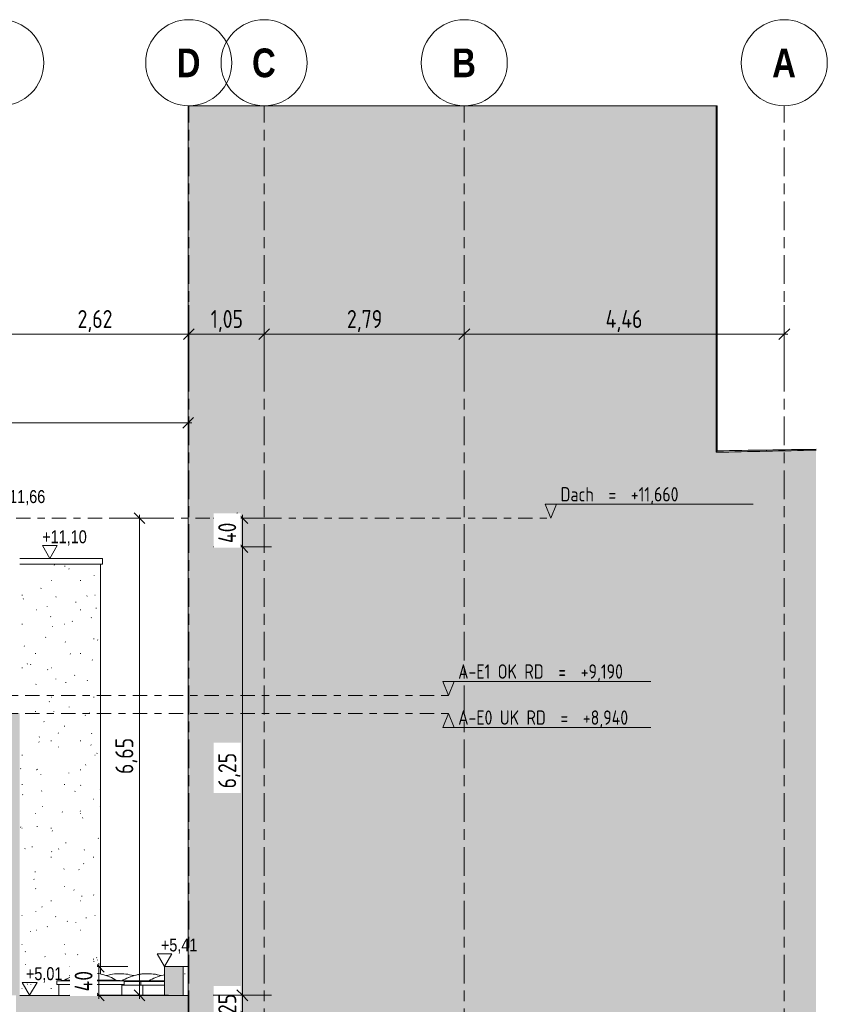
# Model space of a CAD drawing. Header units: metres. Extents: x -32 to 170, y -15 to 869.
# Tile 43 of 66: x 16 to 27, y 2 to 16. Entities that reach past the tile are written whole.
import ezdxf

# ---------------------------------------------------------------- set-up
doc = ezdxf.new("R2010")
doc.units = ezdxf.units.M
doc.linetypes.add('_Ebene_', pattern=[0.4, 0.2, -0.1, 0, -0.1])
doc.linetypes.add('_Rasterlinie_', pattern=[0.75, 0.4, -0.1, 0.15, -0.1])
for name, color, linetype, lineweight in [('A_Bem', 7, 'Continuous', 5), ('A_Bem-100', 7, 'Continuous', 5), ('A_Ebenen', 130, 'Continuous', 5), ('A_Fenster', 45, 'Continuous', 5), ('A_Geschossdecken', 7, 'Continuous', 5), ('A_Geschossdecken_Schraffur', 7, 'Continuous', 5), ('A_Hoehenkoten', 124, 'Continuous', 5), ('A_Körper_Form', 7, 'Continuous', 5), ('A_Raster', 128, 'Continuous', 5), ('A_Wand', 244, 'Continuous', 5), ('A_Wand_Schraff', 1, 'Continuous', 5), ('A_Wände_Oberflächenschraffur', 244, 'Continuous', 5)]:
    doc.layers.add(name, color=color, linetype=linetype, lineweight=lineweight)
doc.styles.add('Arial', font='arial.ttf', dxfattribs={"width": 0.8, "height": 0.18})
doc.styles.add('Arial Narrow_B', font='txt', dxfattribs={"height": 0.4})
doc.styles.add('ISOCPEUR', font='isocpeur.ttf', dxfattribs={"width": 0.8, "height": 0.2})
doc.styles.add('ISOCPEUR_1', font='isocpeur.ttf', dxfattribs={"width": 0.8, "height": 0.25})
doc.dimstyles.new('BLB-Standard_2_5_Aussen', dxfattribs={"dimscale": 0.3048, "dimtxt": 0.248995, "dimasz": 0.492126, "dimexe": 1.32874, "dimexo": 0.0625, "dimgap": 0.032808, "dimtad": 1, "dimrnd": 0.001, "dimzin": 0, "dimdsep": 46, "dimtxsty": 'ISOCPEUR_1', "dimblk1": 'OBLIQUE', "dimblk2": 'OBLIQUE', "dimsah": 1, "dimcen": 0.09, "dimdle": 0.164042, "dimazin": 0, "dimtfac": 1, "dimtdec": 4, "dimtix": 1, "dimtmove": 0, "dimatfit": 3, "dimfxl": 1.32874, "dimfxlon": 1, "dimtvp": 1, "dimtolj": 1, "dimtzin": 0, "dimarcsym": 2})
doc.dimstyles.new('BLB-Standard_2_5_Aussen_maskiert', dxfattribs={"dimscale": 0.3048, "dimtxt": 0.248995, "dimasz": 0.492126, "dimexe": 1.32874, "dimexo": 0.0625, "dimgap": 0.032808, "dimtad": 1, "dimrnd": 0.001, "dimzin": 0, "dimdsep": 46, "dimtxsty": 'ISOCPEUR_1', "dimblk1": 'OBLIQUE', "dimblk2": 'OBLIQUE', "dimsah": 1, "dimcen": 0.09, "dimdle": 0.164042, "dimazin": 0, "dimtfac": 1, "dimtdec": 4, "dimtix": 1, "dimtmove": 0, "dimatfit": 3, "dimfxl": 1.32874, "dimfxlon": 1, "dimtvp": 1, "dimtfill": 1, "dimtolj": 1, "dimtzin": 0, "dimarcsym": 2})
doc.dimstyles.new('BLB-Standard_2_5_Aussen_maskiert_1', dxfattribs={"dimscale": 0.3048, "dimtxt": 0.248995, "dimasz": 0.492126, "dimexe": 1.32874, "dimexo": 0.0625, "dimgap": 0.032808, "dimtad": 1, "dimdec": 1, "dimlfac": 100, "dimrnd": 0.1, "dimdsep": 46, "dimtxsty": 'ISOCPEUR_1', "dimblk1": 'OBLIQUE', "dimblk2": 'OBLIQUE', "dimsah": 1, "dimcen": 0.09, "dimdle": 0.164042, "dimazin": 0, "dimtfac": 1, "dimtdec": 4, "dimtix": 1, "dimtmove": 0, "dimatfit": 3, "dimfxl": 1.32874, "dimfxlon": 1, "dimtvp": 1, "dimtfill": 1, "dimtolj": 1, "dimtzin": 0, "dimarcsym": 2})

# ---------------------------------------------------------------- blocks, each defined once
blk = doc.blocks.new('FE Dachkuppel rund - Ø_880 _1000_-8070302-A')
at = {"layer": 'A_Fenster', "color": 250, "lineweight": 9, "flags": 128}
for points in [[(17.201, 2.49), (17.206, 2.492), (17.233, 2.498), (17.26, 2.504), (17.287, 2.509), (17.314, 2.513), (17.341, 2.515), (17.369, 2.517), (17.391, 2.517)], [(17.391, 2.517), (17.418, 2.516), (17.445, 2.515), (17.473, 2.512), (17.5, 2.508), (17.527, 2.503), (17.554, 2.497), (17.58, 2.49), (17.584, 2.489)]]:
    blk.add_lwpolyline(points, dxfattribs=at)
blk = doc.blocks.new('FE Dachkuppel rund - Ø_880 _1000_-8070303-A')
at = {"layer": 'A_Fenster', "color": 250, "lineweight": 9, "flags": 128}
for points in [[(17.503, 2.46), (17.514, 2.465), (17.535, 2.473)], [(17.565, 2.483), (17.566, 2.484), (17.592, 2.492), (17.614, 2.497)], [(17.64, 2.503), (17.646, 2.504), (17.673, 2.509), (17.686, 2.511)], [(17.705, 2.513), (17.727, 2.515), (17.755, 2.517), (17.777, 2.517)], [(17.777, 2.517), (17.804, 2.516), (17.832, 2.515), (17.859, 2.512), (17.886, 2.508), (17.913, 2.503), (17.94, 2.497), (17.966, 2.49)], [(17.439, 2.428), (17.44, 2.429), (17.452, 2.435)]]:
    blk.add_lwpolyline(points, dxfattribs=at)
blk = doc.blocks.new('FE Dachkuppel rund - Ø_880 _1000_-V60-A')
at = {"layer": 'A_Fenster', "color": 250, "lineweight": 9}
for p, q in [((17.417, 2.355), (17.682, 2.355)), ((17.448, 2.415), (17.793, 2.415)), ((17.793, 2.415), (17.448, 2.415)), ((17.449, 2.409), (17.682, 2.409))]:
    blk.add_line(p, q, dxfattribs=at)
at = {"layer": 'A_Fenster', "color": 250, "lineweight": 9, "flags": 128}
for points in [[(17.424, 2.42), (17.438, 2.429), (17.463, 2.442), (17.487, 2.454), (17.513, 2.465), (17.538, 2.475), (17.564, 2.484), (17.59, 2.492), (17.617, 2.498), (17.644, 2.504), (17.671, 2.509), (17.698, 2.513), (17.725, 2.515), (17.753, 2.517), (17.775, 2.517)], [(17.775, 2.517), (17.802, 2.516), (17.83, 2.515), (17.857, 2.512), (17.884, 2.508), (17.911, 2.503), (17.938, 2.497), (17.965, 2.49)]]:
    blk.add_lwpolyline(points, dxfattribs=at)
blk = doc.blocks.new('FE Dachkuppel rund - Ø_880 _1000_-8070304-A')
at = {"layer": 'A_Fenster', "color": 250, "lineweight": 9}
for p, q in [((17.793, 2.415), (17.683, 2.409)), ((17.683, 2.409), (17.683, 2.355)), ((17.683, 2.409), (18.013, 2.409)), ((17.683, 2.355), (18.013, 2.355)), ((17.713, 2.355), (17.713, 2.215)), ((17.793, 2.415), (17.793, 2.414)), ((17.793, 2.415), (18.012, 2.415)), ((18.012, 2.415), (17.793, 2.415))]:
    blk.add_line(p, q, dxfattribs=at)
at = {"layer": 'A_Fenster', "color": 250, "lineweight": 9, "flags": 128}
blk.add_lwpolyline([(17.793, 2.415), (17.816, 2.429), (17.84, 2.442), (17.865, 2.454), (17.89, 2.465), (17.916, 2.475), (17.942, 2.484), (17.968, 2.492), (17.995, 2.498), (18.013, 2.502)], dxfattribs=at)
blk = doc.blocks.new('FE Dachkuppel rund - Ø_880 _1000_-8070305-A')
at = {"layer": 'A_Fenster', "color": 250, "lineweight": 9}
for p, q in [((16.62, 2.425), (16.51, 2.419)), ((16.51, 2.419), (16.51, 2.365)), ((16.51, 2.419), (17.45, 2.419)), ((16.51, 2.365), (17.45, 2.365)), ((16.54, 2.365), (16.54, 2.215)), ((16.62, 2.425), (16.62, 2.424)), ((16.62, 2.425), (17.286, 2.425)), ((17.286, 2.425), (16.62, 2.425)), ((17.286, 2.425), (17.34, 2.425)), ((17.34, 2.425), (17.286, 2.425)), ((17.34, 2.424), (17.34, 2.425)), ((17.45, 2.419), (17.34, 2.425)), ((17.42, 2.215), (17.42, 2.365)), ((17.45, 2.365), (17.45, 2.419))]:
    blk.add_line(p, q, dxfattribs=at)
at = {"layer": 'A_Fenster', "color": 250, "lineweight": 9, "flags": 128}
for points in [[(16.62, 2.425), (16.643, 2.439), (16.668, 2.452), (16.692, 2.464), (16.717, 2.475), (16.743, 2.485), (16.769, 2.494), (16.795, 2.502), (16.822, 2.508), (16.849, 2.514), (16.876, 2.519), (16.903, 2.523), (16.93, 2.525), (16.958, 2.527), (16.98, 2.527)], [(16.98, 2.527), (17.007, 2.526), (17.035, 2.525), (17.062, 2.522), (17.089, 2.518), (17.116, 2.513), (17.143, 2.507), (17.169, 2.5), (17.196, 2.492), (17.221, 2.483), (17.247, 2.473), (17.272, 2.462), (17.297, 2.449), (17.321, 2.436), (17.34, 2.425)]]:
    blk.add_lwpolyline(points, dxfattribs=at)
blk = doc.blocks.new('Ebene - Rohbau-1168218-A')
at = {"layer": 'A_Ebenen'}
blk.add_hatch(color=256, dxfattribs=at).paths.add_polyline_path([(-25.008, 5.948), (-24.849, 5.948), (-24.929, 6.145)], flags=0)
at = {"layer": 'A_Ebenen', "color": 251, "lineweight": 9}
for p, q in [((-25.008, 5.948), (-24.929, 6.145)), ((-24.929, 6.145), (-24.849, 5.948)), ((-24.849, 5.948), (-25.008, 5.948))]:
    blk.add_line(p, q, dxfattribs=at)
at = {"layer": 'A_Ebenen', "color": 170, "lineweight": 9}
blk.add_line((-24.849, 5.948), (-27.749, 5.948), dxfattribs=at)
blk = doc.blocks.new('Ebene - Rohbau-1046864-A')
at = {"layer": 'A_Ebenen'}
blk.add_hatch(color=256, dxfattribs=at).paths.add_polyline_path([(22.049, -2.599), (21.97, -2.795), (21.891, -2.599)], flags=0)
at = {"layer": 'A_Ebenen', "color": 170, "lineweight": 9}
for p, q in [((21.891, -2.599), (21.97, -2.795)), ((21.891, -2.599), (24.791, -2.599)), ((21.97, -2.795), (22.049, -2.599))]:
    blk.add_line(p, q, dxfattribs=at)
at = {"layer": 'A_Ebenen', "color": 251, "lineweight": 9}
for p, q in [((22.049, -2.599), (21.891, -2.599)), ((21.891, -2.599), (21.97, -2.795)), ((21.97, -2.795), (22.049, -2.599))]:
    blk.add_line(p, q, dxfattribs=at)
blk = doc.blocks.new('Höhenkoten - leer-6237472-A')
at = {"layer": 'A_Hoehenkoten'}
for p, q in [((-22.025, -3.435), (-21.817, -3.435)), ((-21.921, -3.615), (-22.025, -3.435)), ((-21.921, -3.615), (-21.817, -3.435))]:
    blk.add_line(p, q, dxfattribs=at)
blk = doc.blocks.new('Raster - Raster-989695-A')
at = {"layer": 'A_Raster', "lineweight": 9}
blk.add_circle((-19.983, 15.215), 0.6, dxfattribs=at)
blk = doc.blocks.new('DIMBLOCK7-A')
at = {"layer": 'A_Bem-100'}
for p, q in [((18.693, 2.215), (19.503, 2.215)), ((19.098, 2.215), (18.693, 2.215)), ((19.098, 1.965), (19.098, 2.215)), ((18.693, 1.965), (19.503, 1.965)), ((19.098, 1.965), (18.693, 1.965))]:
    blk.add_line(p, q, dxfattribs=at)
at = {"layer": 'A_Bem-100', "lineweight": 9}
for p, q in [((19.098, 2.215), (19.023, 2.29)), ((19.098, 2.215), (19.173, 2.14)), ((19.098, 1.965), (19.023, 2.04)), ((19.098, 1.965), (19.173, 1.89))]:
    blk.add_line(p, q, dxfattribs=at)
at = {"layer": 'A_Bem-100', "color": 0, "insert": (18.762, 1.953), "char_height": 0.25, "width": 0.32865, "attachment_point": 1, "rotation": 90, "line_spacing_factor": 1.149209, "style": 'ISOCPEUR_1', "bg_fill": 3, "box_fill_scale": 1.25, "bg_fill_color": 256, "bg_fill_true_color": 13158600, "bg_fill_transparency": 0}
blk.add_mtext('25', dxfattribs=at)
blk = doc.blocks.new('_Oblique')
at = {"color": 0, "linetype": 'ByBlock', "lineweight": -2}
blk.add_line((-0.5, -0.5), (0.5, 0.5), dxfattribs=at)
blk = doc.blocks.new('DIMBLOCK8-A')
at = {"layer": 'A_Bem-100', "lineweight": 9}
for p, q in [((19.098, 8.465), (19.023, 8.54)), ((19.098, 8.465), (19.173, 8.39)), ((19.098, 2.215), (19.023, 2.29)), ((19.098, 2.215), (19.173, 2.14))]:
    blk.add_line(p, q, dxfattribs=at)
at = {"layer": 'A_Bem-100'}
for p, q in [((18.693, 8.465), (19.503, 8.465)), ((19.098, 8.465), (18.693, 8.465)), ((19.098, 2.215), (19.098, 8.465)), ((18.693, 2.215), (19.503, 2.215)), ((19.098, 2.215), (18.693, 2.215))]:
    blk.add_line(p, q, dxfattribs=at)
at = {"layer": 'A_Bem-100', "color": 0, "insert": (18.762, 5.1), "char_height": 0.25, "width": 0.57664, "attachment_point": 1, "rotation": 90, "line_spacing_factor": 1.149209, "style": 'ISOCPEUR_1', "bg_fill": 3, "box_fill_scale": 1.25, "bg_fill_color": 256, "bg_fill_true_color": 13158600, "bg_fill_transparency": 0}
blk.add_mtext('6,25', dxfattribs=at)
blk = doc.blocks.new('DIMBLOCK9-A')
at = {"layer": 'A_Bem-100', "lineweight": 9}
for p, q in [((19.098, 8.865), (19.023, 8.94)), ((19.098, 8.865), (19.173, 8.79)), ((19.098, 8.465), (19.023, 8.54)), ((19.098, 8.465), (19.173, 8.39))]:
    blk.add_line(p, q, dxfattribs=at)
at = {"layer": 'A_Bem-100'}
for p, q in [((18.693, 8.865), (19.503, 8.865)), ((19.098, 8.865), (18.693, 8.865)), ((19.098, 8.465), (19.098, 8.915)), ((18.693, 8.465), (19.503, 8.465)), ((19.098, 8.465), (18.693, 8.465))]:
    blk.add_line(p, q, dxfattribs=at)
at = {"layer": 'A_Bem-100', "color": 0, "insert": (18.762, 8.518), "char_height": 0.25, "width": 0.35255, "attachment_point": 1, "rotation": 90, "line_spacing_factor": 1.149209, "style": 'ISOCPEUR_1', "bg_fill": 3, "box_fill_scale": 1.25, "bg_fill_color": 256, "bg_fill_true_color": 13158600, "bg_fill_transparency": 0}
blk.add_mtext('40', dxfattribs=at)
blk = doc.blocks.new('DIMBLOCK10-A')
at = {"layer": 'A_Bem-100'}
for p, q in [((17.502, 2.615), (16.692, 2.615)), ((17.097, 2.165), (17.097, 2.665)), ((17.097, 2.615), (17.502, 2.615)), ((17.502, 2.215), (16.692, 2.215)), ((17.097, 2.215), (17.502, 2.215))]:
    blk.add_line(p, q, dxfattribs=at)
at = {"layer": 'A_Bem-100', "lineweight": 9}
for p, q in [((17.097, 2.615), (17.022, 2.69)), ((17.097, 2.615), (17.172, 2.54)), ((17.097, 2.215), (17.022, 2.29)), ((17.097, 2.215), (17.172, 2.14))]:
    blk.add_line(p, q, dxfattribs=at)
at = {"layer": 'A_Bem-100', "color": 0, "insert": (16.76, 2.268), "char_height": 0.25, "width": 0.35255, "attachment_point": 1, "rotation": 90, "line_spacing_factor": 1.149209, "style": 'ISOCPEUR_1', "bg_fill": 3, "box_fill_scale": 1.25, "bg_fill_color": 256, "bg_fill_true_color": 13158600, "bg_fill_transparency": 0}
blk.add_mtext('40', dxfattribs=at)
blk = doc.blocks.new('DIMBLOCK11-A')
at = {"layer": 'A_Bem-100', "lineweight": 9}
for p, q in [((17.665, 8.865), (17.59, 8.94)), ((17.665, 8.865), (17.74, 8.79)), ((17.665, 2.215), (17.59, 2.29)), ((17.665, 2.215), (17.74, 2.14))]:
    blk.add_line(p, q, dxfattribs=at)
at = {"layer": 'A_Bem-100'}
for p, q in [((17.26, 8.865), (18.07, 8.865)), ((17.665, 8.865), (17.26, 8.865)), ((17.665, 2.165), (17.665, 8.915)), ((17.26, 2.215), (18.07, 2.215)), ((17.665, 2.215), (17.26, 2.215))]:
    blk.add_line(p, q, dxfattribs=at)
at = {"layer": 'A_Bem-100', "color": 0, "insert": (17.328, 5.3), "char_height": 0.25, "width": 0.57664, "attachment_point": 1, "rotation": 90, "line_spacing_factor": 1.149209, "style": 'ISOCPEUR_1', "bg_fill": 3, "box_fill_scale": 1.25, "bg_fill_color": 256, "bg_fill_true_color": 13158600, "bg_fill_transparency": 0}
blk.add_mtext('6,65', dxfattribs=at)
blk = doc.blocks.new('DIMBLOCK51-A')
at = {"layer": 'A_Bem-100'}
for p, q in [((15.732, 11.836), (15.732, 11.026)), ((15.732, 11.431), (15.732, 11.836)), ((18.352, 11.836), (18.352, 11.026)), ((18.352, 11.431), (18.352, 11.836)), ((15.732, 11.431), (18.352, 11.431))]:
    blk.add_line(p, q, dxfattribs=at)
at = {"layer": 'A_Bem-100', "lineweight": 9}
for p, q in [((15.732, 11.431), (15.657, 11.356)), ((15.732, 11.431), (15.807, 11.506)), ((18.352, 11.431), (18.277, 11.356)), ((18.352, 11.431), (18.427, 11.506))]:
    blk.add_line(p, q, dxfattribs=at)
at = {"layer": 'A_Bem-100', "color": 0, "insert": (16.801, 11.768), "char_height": 0.25, "width": 0.57664, "attachment_point": 1, "line_spacing_factor": 1.149209, "style": 'ISOCPEUR_1'}
blk.add_mtext('2,62', dxfattribs=at)
blk = doc.blocks.new('DIMBLOCK52-A')
at = {"layer": 'A_Bem-100'}
for p, q in [((18.352, 11.836), (18.352, 11.026)), ((18.352, 11.431), (18.352, 11.836)), ((19.402, 11.836), (19.402, 11.026)), ((19.402, 11.431), (19.402, 11.836)), ((18.352, 11.431), (19.402, 11.431))]:
    blk.add_line(p, q, dxfattribs=at)
at = {"layer": 'A_Bem-100', "lineweight": 9}
for p, q in [((18.352, 11.431), (18.277, 11.356)), ((18.352, 11.431), (18.427, 11.506)), ((19.402, 11.431), (19.327, 11.356)), ((19.402, 11.431), (19.477, 11.506))]:
    blk.add_line(p, q, dxfattribs=at)
at = {"layer": 'A_Bem-100', "color": 0, "insert": (18.656, 11.768), "char_height": 0.25, "width": 0.52883, "attachment_point": 1, "line_spacing_factor": 1.149209, "style": 'ISOCPEUR_1'}
blk.add_mtext('1,05', dxfattribs=at)
blk = doc.blocks.new('DIMBLOCK53-A')
at = {"layer": 'A_Bem-100'}
for p, q in [((19.402, 11.836), (19.402, 11.026)), ((19.402, 11.431), (19.402, 11.836)), ((22.192, 11.836), (22.192, 11.026)), ((22.192, 11.431), (22.192, 11.836)), ((19.402, 11.431), (22.192, 11.431))]:
    blk.add_line(p, q, dxfattribs=at)
at = {"layer": 'A_Bem-100', "lineweight": 9}
for p, q in [((19.402, 11.431), (19.327, 11.356)), ((19.402, 11.431), (19.477, 11.506)), ((22.192, 11.431), (22.117, 11.356)), ((22.192, 11.431), (22.267, 11.506))]:
    blk.add_line(p, q, dxfattribs=at)
at = {"layer": 'A_Bem-100', "color": 0, "insert": (20.556, 11.768), "char_height": 0.25, "width": 0.57664, "attachment_point": 1, "line_spacing_factor": 1.149209, "style": 'ISOCPEUR_1'}
blk.add_mtext('2,79', dxfattribs=at)
blk = doc.blocks.new('DIMBLOCK54-A')
at = {"layer": 'A_Bem-100'}
for p, q in [((22.192, 11.836), (22.192, 11.026)), ((22.192, 11.431), (22.192, 11.836)), ((26.652, 11.836), (26.652, 11.026)), ((26.652, 11.431), (26.652, 11.836)), ((22.192, 11.431), (26.702, 11.431))]:
    blk.add_line(p, q, dxfattribs=at)
at = {"layer": 'A_Bem-100', "lineweight": 9}
for p, q in [((22.192, 11.431), (22.117, 11.356)), ((22.192, 11.431), (22.267, 11.506)), ((26.652, 11.431), (26.577, 11.356)), ((26.652, 11.431), (26.727, 11.506))]:
    blk.add_line(p, q, dxfattribs=at)
at = {"layer": 'A_Bem-100', "color": 0, "insert": (24.161, 11.768), "char_height": 0.25, "width": 0.62444, "attachment_point": 1, "line_spacing_factor": 1.149209, "style": 'ISOCPEUR_1'}
blk.add_mtext('4,46', dxfattribs=at)
blk = doc.blocks.new('DIMBLOCK55-A')
at = {"layer": 'A_Bem-100'}
for p, q in [((-22.4, 9.795), (-22.4, 10.605)), ((18.342, 10.6), (18.342, 9.79)), ((18.342, 10.195), (18.342, 10.6)), ((-22.45, 10.2), (18.392, 10.195)), ((-22.4, 10.2), (-22.4, 9.795))]:
    blk.add_line(p, q, dxfattribs=at)
at = {"layer": 'A_Bem-100', "lineweight": 9}
for p, q in [((-22.4, 10.2), (-22.475, 10.125)), ((-22.4, 10.2), (-22.325, 10.275)), ((18.342, 10.195), (18.267, 10.12)), ((18.342, 10.195), (18.417, 10.27))]:
    blk.add_line(p, q, dxfattribs=at)
at = {"layer": 'A_Bem-100', "color": 0, "insert": (-2.402, 10.534), "char_height": 0.25, "width": 0.89632, "attachment_point": 1, "rotation": 359.9926, "line_spacing_factor": 1.149209, "style": 'ISOCPEUR_1'}
blk.add_mtext('40,74\\A2\\H0.5x;\\S2^  ;\\H2x;', dxfattribs=at)

msp = doc.modelspace()

# ---------------------------------------------------------------- hatches: boundary and pattern name
at = {"layer": 'A_Geschossdecken_Schraffur', "lineweight": 9}
msp.add_hatch(color=253, dxfattribs=at).paths.add_polyline_path([(15.9412, 1.9649), (18.3529, 1.9649), (18.3529, 2.2149), (15.9412, 2.2149)], flags=0)
at = {"layer": 'A_Körper_Form', "lineweight": 9}
msp.add_hatch(color=254, dxfattribs=at).paths.add_polyline_path([(18.7864, -9.365), (27.095, -9.365), (27.095, 9.815), (25.7027, 9.7844), (25.7027, 14.615), (18.3427, 14.615), (18.3427, -9.365), (18.7029, -9.365)], flags=0)
at = {"layer": 'A_Körper_Form'}
h = msp.add_hatch(color=10, dxfattribs=at)
h.paths.add_polyline_path([(25.7027, 9.7844), (25.7181, 9.8061), (25.7181, 14.615), (25.7027, 14.615), (25.7027, 9.794)], flags=0)
h.paths.add_polyline_path([(25.7077, 9.794), (25.7077, 9.794), (25.7077, 9.7952), (25.7067, 10.3212)], flags=0)
msp.add_hatch(color=10, dxfattribs=at).paths.add_polyline_path([(25.7027, 9.7844), (27.095, 9.815), (27.095, 9.8267), (25.7181, 9.806), (25.7027, 9.7844)], flags=0)
at = {"layer": 'A_Wand_Schraff', "lineweight": 9}
for points in [[(15.9944, 2.2149), (15.9944, 6.1449), (15.5244, 6.1449), (15.5244, 2.2149)], [(18.094, 2.2149), (18.2729, 2.2149), (18.2729, 2.6149), (18.0129, 2.6149), (18.0129, 2.2149)]]:
    msp.add_hatch(color=253, dxfattribs=at).paths.add_polyline_path(points, flags=0)
at = {"layer": 'A_Wände_Oberflächenschraffur'}
h = msp.add_hatch(dxfattribs=at)
h.set_pattern_fill('FP_19', style=0, pattern_type=2)
h.set_pattern_definition([(0, (-9.78, 18.958), (0.813, 0.203), [0.007, -0.603, 0.007, -0.603, -3.251]), (0, (-9.78, 18.958), (0.813, 0.203), [-1.219, 0.007, -1.212, 0.007, -0.603, -1.422]), (0, (-9.78, 18.958), (0.813, 0.203), [-3.048, 0.007, -0.4, 0.007, -1.009]), (120, (-9.475, 19.06), (-0.5823032, 0.6025787), [0.007, -0.603, 0.007, -0.603, -3.251]), (120, (-9.475, 19.06), (-0.5823032, 0.6025787), [-1.219, 0.007, -1.212, 0.007, -0.603, -1.422]), (120, (-9.475, 19.06), (-0.5823032, 0.6025787), [-3.048, 0.007, -0.4, 0.007, -1.009]), (240, (-9.373, 19.466), (-0.2306968, -0.8055787), [0.007, -0.603, 0.007, -0.603, -3.251]), (240, (-9.373, 19.466), (-0.2306968, -0.8055787), [-1.219, 0.007, -1.212, 0.007, -0.603, -1.422]), (240, (-9.373, 19.466), (-0.2306968, -0.8055787), [-3.048, 0.007, -0.4, 0.007, -1.009])])
h.paths.add_polyline_path([(16.0169, 2.2149), (16.5412, 2.2149), (16.5412, 2.3649), (16.5097, 2.3649), (16.5097, 2.4191), (16.6197, 2.4249), (16.6924, 2.4635), (16.7631, 2.4915), (16.8407, 2.5123), (16.9041, 2.5227), (16.9833, 2.5267), (17.0671, 2.521), (17.1202, 2.5139), (17.1202, 8.2249), (15.9944, 8.2249), (15.9944, 2.2149)], flags=0)
h = msp.add_hatch(dxfattribs=at)
h.set_pattern_fill('FP_1', style=0, pattern_type=2)
h.set_pattern_definition([(0, (-9.746, 18.958), (0.813, 0.203), [0.007, -0.603, 0.007, -0.603, -3.251]), (0, (-9.746, 18.958), (0.813, 0.203), [-1.219, 0.007, -1.212, 0.007, -0.603, -1.422]), (0, (-9.746, 18.958), (0.813, 0.203), [-3.048, 0.007, -0.4, 0.007, -1.009]), (120, (-9.441, 19.06), (-0.5823032, 0.6025787), [0.007, -0.603, 0.007, -0.603, -3.251]), (120, (-9.441, 19.06), (-0.5823032, 0.6025787), [-1.219, 0.007, -1.212, 0.007, -0.603, -1.422]), (120, (-9.441, 19.06), (-0.5823032, 0.6025787), [-3.048, 0.007, -0.4, 0.007, -1.009]), (240, (-9.34, 19.466), (-0.2306968, -0.8055787), [0.007, -0.603, 0.007, -0.603, -3.251]), (240, (-9.34, 19.466), (-0.2306968, -0.8055787), [-1.219, 0.007, -1.212, 0.007, -0.603, -1.422]), (240, (-9.34, 19.466), (-0.2306968, -0.8055787), [-3.048, 0.007, -0.4, 0.007, -1.009])])
h.paths.add_polyline_path([(18.2729, 2.2149), (18.3426, 2.2149), (18.3426, 2.6149), (18.2729, 2.6149), (18.2729, 2.2999)], flags=0)

# ---------------------------------------------------------------- linework, layer by layer
at = {"layer": 'A_Ebenen', "color": 170, "linetype": '_Ebene_', "lineweight": 9}
for p, q in [((-26.5562, 8.865), (23.3963, 8.865)), ((-24.9286, 6.3949), (21.9701, 6.3949)), ((-24.9286, 6.1449), (21.9701, 6.1449))]:
    msp.add_line(p, q, dxfattribs=at)
at = {"layer": 'A_Geschossdecken', "color": 250, "lineweight": 9}
for p, q in [((15.9944, 8.3049), (17.1502, 8.3049)), ((17.1502, 8.3049), (17.1502, 8.2249)), ((17.1502, 8.2249), (15.9944, 8.2249)), ((18.3529, 2.2149), (15.9944, 2.2149)), ((18.3529, 1.9649), (18.3529, 2.2149))]:
    msp.add_line(p, q, dxfattribs=at)
at = {"layer": 'A_Körper_Form', "color": 253, "lineweight": 9}
for p, q in [((18.3427, 14.615), (18.3426, 14.615)), ((25.7027, 14.615), (18.3427, 14.615)), ((18.3427, 14.615), (18.3427, -9.365)), ((25.7027, 9.7844), (25.7181, 9.806))]:
    msp.add_line(p, q, dxfattribs=at)
at = {"layer": 'A_Körper_Form', "color": 253, "lineweight": 9, "flags": 128}
for points in [[(25.7027, 9.7844), (25.7027, 10.3212), (25.7027, 10.8579), (25.7027, 11.3946), (25.7027, 11.9314), (25.7027, 12.4681), (25.7027, 13.0048), (25.7027, 13.5416), (25.7027, 14.0783), (25.7027, 14.615)], [(25.7027, 14.615), (25.7044, 14.615), (25.7061, 14.615), (25.7078, 14.615), (25.7095, 14.615), (25.7113, 14.615), (25.713, 14.615), (25.7147, 14.615), (25.7164, 14.615), (25.7181, 14.615)], [(25.7181, 14.615), (25.7181, 14.0807), (25.7181, 13.5464), (25.7181, 13.012), (25.7181, 12.4777), (25.7181, 11.9434), (25.7181, 11.409), (25.7181, 10.8747), (25.7181, 10.3404), (25.7181, 9.806)]]:
    msp.add_lwpolyline(points, dxfattribs=at)
at = {"layer": 'A_Körper_Form', "color": 253, "lineweight": 9}
for points in [[(27.095, 9.815), (26.6309, 9.8049), (26.1668, 9.7947), (25.7027, 9.7844)], [(25.7181, 9.806), (26.177, 9.813), (26.636, 9.8199), (27.095, 9.8267)]]:
    msp.add_open_spline(points, degree=3, dxfattribs=at)
at = {"layer": 'A_Raster', "linetype": '_Rasterlinie_', "lineweight": 9}
for p, q in [((18.3516, -14.8682), (18.3516, 14.615)), ((22.1916, -14.8682), (22.1916, 14.615)), ((26.6516, -14.8682), (26.6516, 14.615))]:
    msp.add_line(p, q, dxfattribs=at)
at = {"layer": 'A_Wand', "color": 250, "lineweight": 9}
for p, q in [((17.1202, 2.512), (17.1202, 8.2249)), ((18.3427, 2.6149), (18.0129, 2.6149)), ((18.0129, 2.6149), (18.0129, 2.2149)), ((18.2729, 2.2149), (18.2729, 2.6149))]:
    msp.add_line(p, q, dxfattribs=at)

# ---------------------------------------------------------------- block references
at = {"layer": 'A_Ebenen', "color": 251, "lineweight": 9}
for p in [(1.4262, 11.6601), (0, 9.19)]:
    msp.add_blockref('Ebene - Rohbau-1046864-A', p, dxfattribs=at)
at = {"layer": 'A_Ebenen', "color": 251, "lineweight": 9, "extrusion": (0, 0, -1)}
msp.add_blockref('Ebene - Rohbau-1168218-A', (2.9585, 0), dxfattribs=at)
at = {"layer": 'A_Fenster', "color": 250, "lineweight": 9}
for name in ['FE Dachkuppel rund - Ø_880 _1000_-8070305-A', 'FE Dachkuppel rund - Ø_880 _1000_-8070302-A', 'FE Dachkuppel rund - Ø_880 _1000_-V60-A', 'FE Dachkuppel rund - Ø_880 _1000_-8070303-A', 'FE Dachkuppel rund - Ø_880 _1000_-8070304-A']:
    msp.add_blockref(name, (0, 0), dxfattribs=at)
at = {"layer": 'A_Hoehenkoten'}
for p in [(38.3358, 11.92), (39.934, 6.23), (38.0529, 5.83)]:
    msp.add_blockref('Höhenkoten - leer-6237472-A', p, dxfattribs=at)
at = {"layer": 'A_Raster', "lineweight": 9}
for p in [(35.7142, 0), (38.3342, 0), (39.3842, 0), (42.1742, 0), (46.6342, 0)]:
    msp.add_blockref('Raster - Raster-989695-A', p, dxfattribs=at)

# ---------------------------------------------------------------- texts
at = {"layer": 'A_Ebenen', "color": 7, "char_height": 0.2, "attachment_point": 1, "style": 'ISOCPEUR'}
for s, insert, width in [('Dach  =  +11,660', (23.5327, 9.2992), 2.020252), ('A-E1 OK RD  =  +9,190', (22.1065, 6.8291), 2.802699), ('A-E0 UK RD  =  +8,940', (22.1065, 6.1868), 2.911729)]:
    msp.add_mtext(s, dxfattribs=dict(at, insert=insert, width=width))
at = {"layer": 'A_Hoehenkoten', "char_height": 0.18, "attachment_point": 1, "line_spacing_factor": 0.941778, "style": 'Arial'}
for s, insert, width in [('+11,66', (15.7296, 9.2571), 0.733812), ('+11,10', (16.3089, 8.6971), 0.733812), ('+5,41', (17.9622, 3.0071), 0.601593), ('+5,01', (16.0811, 2.6071), 0.601593)]:
    msp.add_mtext(s, dxfattribs=dict(at, insert=insert, width=width))
at = {"layer": 'A_Raster', "char_height": 0.4, "width": 0.400844, "attachment_point": 1, "style": 'Arial Narrow_B'}
for s, insert in [('\\fArial Narrow|b1|i0|c0|p34|;D', (18.1831, 15.4134)), ('\\fArial Narrow|b1|i0|c0|p34|;C', (19.2331, 15.4134)), ('\\fArial Narrow|b1|i0|c0|p34|;B', (22.0231, 15.4134)), ('\\fArial Narrow|b1|i0|c0|p34|;A', (26.4831, 15.4134))]:
    msp.add_mtext(s, dxfattribs=dict(at, insert=insert))

# ---------------------------------------------------------------- dimensions: what is measured, and where the dimension line sits
at = {"layer": 'A_Bem'}
for base, p1, p2, override, picture, middle in [((18.3516, 11.431), (15.7316, 11.836), (18.3516, 11.836), {"dimpost": '<>', "dimfxl": 2.62}, 'DIMBLOCK51-A', (17.0416, 11.566)), ((19.4016, 11.431), (18.3516, 11.836), (19.4016, 11.836), {"dimpost": '<>', "dimfxl": 1.05}, 'DIMBLOCK52-A', (18.8766, 11.566)), ((22.1916, 11.431), (19.4016, 11.836), (22.1916, 11.836), {"dimpost": '<>', "dimfxl": 2.79}, 'DIMBLOCK53-A', (20.7966, 11.566)), ((26.6516, 11.431), (22.1916, 11.836), (26.6516, 11.836), {"dimpost": '<>', "dimfxl": 4.46}, 'DIMBLOCK54-A', (24.4216, 11.566))]:
    dim = msp.add_linear_dim(base=base, p1=p1, p2=p2, dimstyle='BLB-Standard_2_5_Aussen', override=override, dxfattribs=at)
    dim.commit()
    dim.dimension.update_dxf_attribs({"geometry": picture, "text_midpoint": middle})
dim = msp.add_linear_dim(base=(18.3421, 10.1952), p1=(-22.3997, 9.7954), p2=(18.3422, 10.6002), angle=359.99261, text='\\A1;40,74\\Q;{\\A1;{\\H0.5x;\\S2^ ;}}', dimstyle='BLB-Standard_2_5_Aussen', override={"dimpost": '<>', "dimfxl": 40.749785}, dxfattribs=at)
dim.commit()
dim.dimension.update_dxf_attribs({"geometry": 'DIMBLOCK55-A', "text_midpoint": (-2.0287, 10.3578)})

# ---------------------------------------------------------------- next in the draw order: dimensions: what is measured, and where the dimension line sits
for base, p1, p2, override, picture, middle in [((17.0969, 2.6149), (17.5019, 2.2149), (17.5019, 2.6149), {"dimpost": '<>', "dimfxl": 0.4}, 'DIMBLOCK10-A', (16.9619, 2.4149)), ((19.0985, 2.2149), (18.6935, 1.9649), (18.6935, 2.2149), {"dimpost": '<>', "dimfxl": 0.25}, 'DIMBLOCK7-A', (18.9635, 2.0899))]:
    dim = msp.add_linear_dim(base=base, p1=p1, p2=p2, angle=90, dimstyle='BLB-Standard_2_5_Aussen_maskiert_1', override=override, dxfattribs=at)
    dim.commit()
    dim.dimension.update_dxf_attribs({"geometry": picture, "text_midpoint": middle})

# ---------------------------------------------------------------- next in the draw order: dimensions: what is measured, and where the dimension line sits
for base, p1, p2, override, picture, middle in [((17.6647, 8.8649), (17.2597, 2.2149), (17.2597, 8.8649), {"dimpost": '<>', "dimfxl": 6.65}, 'DIMBLOCK11-A', (17.5297, 5.5399)), ((19.0985, 8.4649), (18.6935, 2.2149), (18.6935, 8.4649), {"dimpost": '<>', "dimfxl": 6.25}, 'DIMBLOCK8-A', (18.9635, 5.3399))]:
    dim = msp.add_linear_dim(base=base, p1=p1, p2=p2, angle=90, dimstyle='BLB-Standard_2_5_Aussen_maskiert', override=override, dxfattribs=at)
    dim.commit()
    dim.dimension.update_dxf_attribs({"geometry": picture, "text_midpoint": middle})

# ---------------------------------------------------------------- next in the draw order: dimensions: what is measured, and where the dimension line sits
dim = msp.add_linear_dim(base=(19.0985, 8.8649), p1=(18.6935, 8.4649), p2=(18.6935, 8.8649), angle=90, dimstyle='BLB-Standard_2_5_Aussen_maskiert_1', override={"dimpost": '<>', "dimfxl": 0.4}, dxfattribs=at)
dim.commit()
dim.dimension.update_dxf_attribs({"geometry": 'DIMBLOCK9-A', "text_midpoint": (18.9635, 8.6649)})

# ---------------------------------------------------------------- next in the draw order: linework, layer by layer
at = {"layer": 'A_Raster', "linetype": '_Rasterlinie_', "lineweight": 9}
msp.add_line((19.4016, -14.8682), (19.4016, 14.615), dxfattribs=at)

doc.saveas('drawing.dxf')
